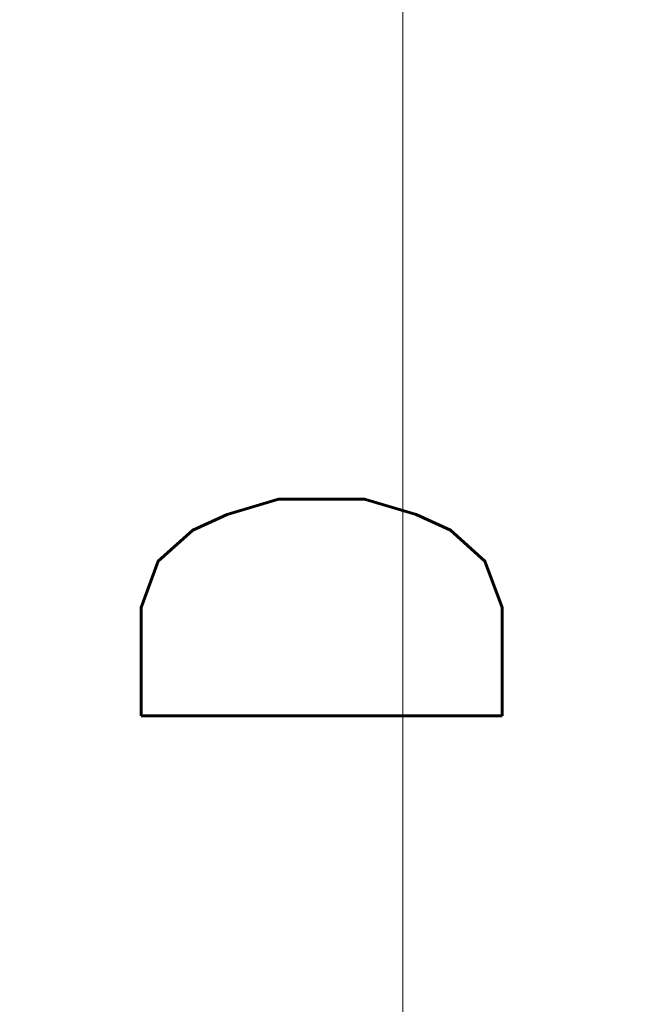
# Model space of a CAD drawing. Header units: millimetres. Extents: x -385852 to 238709, y -99680 to 201840.
# Tile 83 of 175: x 6627 to 6838, y -50632 to -50291. Entities that reach past the tile are written whole.
import ezdxf

# ---------------------------------------------------------------- set-up
doc = ezdxf.new("R2010")
doc.units = ezdxf.units.MM
doc.layers.get('0').update_dxf_attribs({"color": 4})
doc.layers.get('Defpoints').update_dxf_attribs({"color": 8})
doc.layers.add('KING_DET_dimension', color=3, linetype='Continuous', lineweight=25)
doc.layers.add('KING_DET_drawing frame', color=7, linetype='Continuous', lineweight=20)
doc.styles.get("Standard").update_dxf_attribs({"font": 'isocpeur.ttf', "height": 20})
doc.dimstyles.new('Cadkon', dxfattribs={"dimscale": 50, "dimtxt": 2.5, "dimasz": 2.5, "dimexe": 1.768, "dimexo": 5, "dimgap": 1, "dimtad": 1, "dimdec": 4, "dimrnd": 1, "dimdsep": 46, "dimtxsty": 'Standard', "dimblk1": 'OBLIQUE', "dimblk2": 'OBLIQUE', "dimsah": 1, "dimcen": 0.09, "dimadec": 0, "dimazin": 0, "dimtfac": 1, "dimtdec": 4, "dimtmove": 1, "dimatfit": 0, "dimfxl": 0, "dimtolj": 1, "dimtzin": 0, "dimarcsym": 0})

# ---------------------------------------------------------------- blocks, each defined once
blk = doc.blocks.new('_OBLIQUE')
at = {"color": 0, "linetype": 'ByBlock'}
blk.add_line((-0.5, -0.5), (0.5, 0.5), dxfattribs=at)
blk = doc.blocks.new('*D131')
at = {"layer": 'Defpoints', "color": 0, "transparency": 16777216}
for p in [(7109.97, -50595.7), (7070.31, -50696.68), (7110.23, -50696.68)]:
    blk.add_point(p, dxfattribs=at)
at = {"layer": 'KING_DET_dimension', "color": 0, "lineweight": -2, "transparency": 16777216}
for p, q in [((6844.41, -50578.42), (6844.41, -50415.92)), ((7070.31, -50595.7), (7070.31, -50470.7)), ((7070.31, -50646.19), (6844.41, -50578.42)), ((7070.31, -50595.7), (6981.91, -50595.7)), ((7070.31, -50595.7), (7070.31, -50696.68)), ((7070.31, -50595.7), (7070.31, -50696.68)), ((7070.31, -50696.68), (6981.91, -50696.68)), ((7070.31, -50696.68), (7070.31, -50821.68))]:
    blk.add_line(p, q, dxfattribs=at)
at = {"layer": 'KING_DET_dimension', "color": 0, "lineweight": -2, "transparency": 16777216, "xscale": 125, "yscale": 125, "zscale": 125}
for p, rotation in [((7070.31, -50595.7), 270), ((7070.31, -50696.68), 90)]:
    blk.add_blockref('_OBLIQUE', p, dxfattribs=dict(at, rotation=rotation))
at = {"layer": 'KING_DET_dimension', "color": 0, "transparency": 16777216, "insert": (6731.91, -50497.17), "char_height": 125, "attachment_point": 5, "rotation": 90}
blk.add_mtext('\\A1;{\\Fsimplex.shx|c238;D}', dxfattribs=at)

msp = doc.modelspace()

# ---------------------------------------------------------------- linework, layer by layer
at = {"layer": 'KING_DET_drawing frame', "color": 7}
msp.add_lwpolyline([(5860, -49900), (6760, -49900), (6760, -51335), (5860, -51335)], close=True, dxfattribs=at)

# ---------------------------------------------------------------- dimensions: what is measured, and where the dimension line sits
at = {"layer": 'KING_DET_dimension'}
dim = msp.add_linear_dim(base=(7070.31059, -50696.68032), p1=(7109.96933, -50595.69658), p2=(7110.22508, -50696.68032), angle=90, text='{\\Fsimplex.shx|c238;D}', dimstyle='Cadkon', dxfattribs=at)
dim.commit()
dim.dimension.update_dxf_attribs({"geometry": '*D131', "text_midpoint": (6731.91059, -50528.41845)})

doc.saveas('drawing.dxf')
